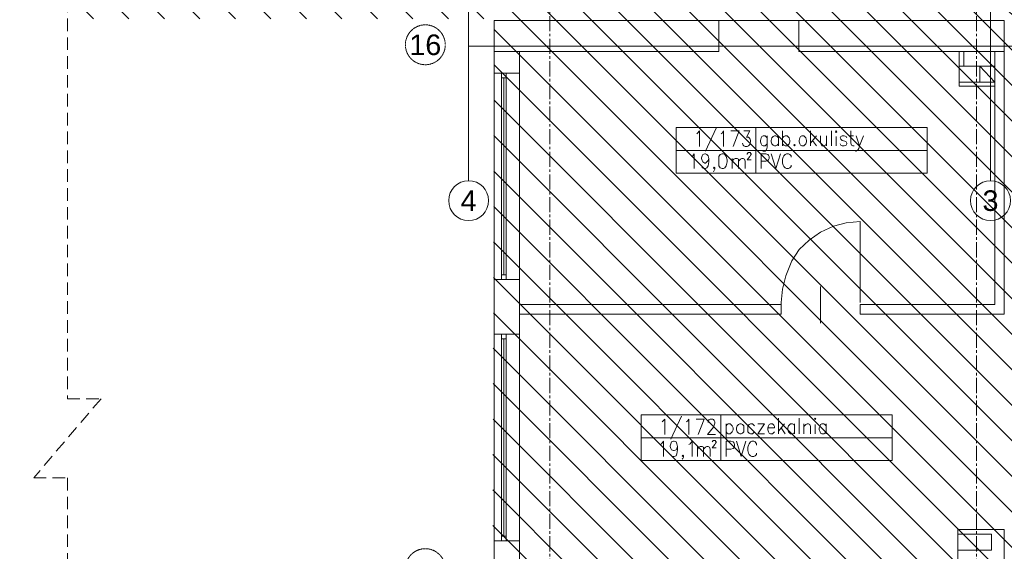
# Model space of a CAD drawing. Header units: millimetres. Extents: x -1413 to 4627, y 0 to 12711.
# Tile 231 of 247: x 1196 to 2441, y 10843 to 11515. Entities that reach past the tile are written whole.
import ezdxf
from ezdxf.enums import TextEntityAlignment as Align

# ---------------------------------------------------------------- set-up
doc = ezdxf.new("R2010")
doc.units = ezdxf.units.MM
for name, pattern in [('ACAD_ISO02W100', [15, 12, -3]), ('CACHE2', [4.7625, 3.175, -1.5875]), ('CENTER2', [28.575, 19.05, -3.175, 3.175, -3.175]), ('DASHED2', [0.375, 0.25, -0.125])]:
    doc.linetypes.add(name, pattern=pattern)
for name, color, linetype, lineweight in [('sq_bud istn', 253, 'Continuous', 15), ('SQ_Osie', 220, 'CENTER2', 9), ('SQ_ZAKRES_OPRACOWANIA', 7, 'ACAD_ISO02W100', 20)]:
    doc.layers.add(name, color=color, linetype=linetype, lineweight=lineweight)
doc.styles.get("Standard").update_dxf_attribs({"font": 'arial.ttf'})

# ---------------------------------------------------------------- blocks, each defined once
blk = doc.blocks.new('stan projektowany')
at = {"layer": 'sq_bud istn'}
h = blk.add_hatch(dxfattribs=at)
h.set_pattern_fill('LINE', color=256, scale=10, angle=135)
h.set_pattern_definition([(135, (-52710.16, -21414.304), (-22.45064, -22.45064), [])])
h.paths.add_polyline_path([(-15144.6, 11515.6), (-15046.6, 11515.6), (-15046.6, 11778), (-17204.5, 11778), (-17204.5, 11515.6), (-16664.6, 11515.6), (-16668, 10408.7), (-17204.5, 10408.7), (-17204.5, 8874.3), (-16668, 8874.3), (-16668, 8504), (-16382.6, 8503.7), (-16382.9, 8841.2), (-16219.6, 8841.2), (-16219.6, 9267.6), (-16019.6, 9267.6), (-16019.6, 10563.1), (-15789.6, 10563.1), (-15789.6, 10483.6), (-15752.6, 10483.6), (-15144.6, 10483.6)])
for p, q in [((-16697.1, 11311.3), (-16697.1, 11778)), ((-16037.1, 11311.3), (-16037.1, 11778)), ((-16664.6, 11513.6), (-16380.6, 11513.6)), ((-16664.6, 11513.6), (-16664.6, 11447.2)), ((-16019.6, 11513.6), (-16664.6, 11513.6)), ((-16380.6, 11513.6), (-16380.6, 11474.6)), ((-16279.6, 11513.6), (-16019.6, 11513.6)), ((-16279.6, 11513.6), (-16279.6, 11474.6)), ((-16019.6, 11513.6), (-16019.6, 11142.6)), ((-16664.6, 11474.6), (-16380.6, 11474.6)), ((-16632.6, 11447.2), (-16632.6, 11474.6)), ((-16279.6, 11474.6), (-16019.6, 11474.6)), ((-16031.6, 11474.6), (-16031.6, 11154.6)), ((-16655.6, 11441.2), (-16655.6, 11192.2)), ((-16652.6, 11441.2), (-16652.6, 11192.2)), ((-16649.6, 11441.2), (-16649.6, 11192.2)), ((-16664.6, 11186.2), (-16664.6, 11117.2)), ((-16632.6, 11117.2), (-16632.6, 11186.2)), ((-16632.6, 11154.6), (-16301.8, 11154.6)), ((-16301.8, 11157.3), (-16301.8, 11144.7)), ((-16301.8, 11142.6), (-16301.8, 11154.6)), ((-16201.8, 11154.6), (-16031.6, 11154.6)), ((-16201.8, 11142.6), (-16201.8, 11154.6)), ((-16632.6, 11142.6), (-16301.8, 11142.6)), ((-16201.8, 11142.6), (-16019.6, 11142.6)), ((-16655.6, 11111.2), (-16655.6, 10862.2)), ((-16652.6, 11111.2), (-16652.6, 10862.2)), ((-16649.6, 11111.2), (-16649.6, 10862.2)), ((-16078.6, 10870.5), (-16019.6, 10870.5)), ((-16078.6, 10870.5), (-16078.6, 10750.5)), ((-16019.6, 10870.5), (-16019.6, 10575.6)), ((-16664.6, 10856.2), (-16664.6, 10787.2)), ((-16632.6, 10787.2), (-16632.6, 10856.2))]:
    blk.add_line(p, q, dxfattribs=at)
for points in [[(-16031.6, 11430.6), (-16076.6, 11430.6), (-16076.6, 11474.6)], [(-16071, 11474.6), (-16071, 11456)], [(-16664.6, 11186.2), (-16664.6, 11447.2)], [(-16632.6, 11447.2), (-16664.6, 11447.2)], [(-16632.6, 11186.2), (-16632.6, 11447.2)], [(-16031.6, 11456), (-16076.6, 11456)], [(-16050.7, 11435.7), (-16050.7, 11456), (-16031.6, 11435.7), (-16076.6, 11435.7)], [(-16408.4, 11370.6), (-16407.6, 11371.4), (-16405, 11374), (-16405, 11354.5)], [(-16383.9, 11377.4), (-16397.4, 11348.6)], [(-16377.9, 11370.6), (-16376.3, 11371.4), (-16374.6, 11374), (-16374.6, 11354.5)], [(-16362.7, 11354.5), (-16355.1, 11374), (-16365.3, 11374)], [(-16349.2, 11374), (-16341.6, 11374), (-16345.8, 11366.4), (-16343.3, 11366.4), (-16342.4, 11365.5), (-16341.6, 11364.7), (-16340.7, 11362.1), (-16340.7, 11360.4), (-16341.6, 11357), (-16343.3, 11355.4), (-16344.9, 11354.5), (-16347.5, 11354.5), (-16349.2, 11355.4), (-16350, 11356.2), (-16350.9, 11358.7)], [(-16300.1, 11374), (-16300.1, 11355.4)], [(-16264.6, 11374), (-16264.6, 11355.4)], [(-16238.3, 11374), (-16238.3, 11355.4)], [(-16213.8, 11374), (-16213.8, 11358.7), (-16212.9, 11356.2), (-16211.3, 11355.4), (-16209.6, 11355.4)], [(-16319.6, 11365.5), (-16321.3, 11367.2), (-16322.1, 11368), (-16324.6, 11368), (-16326.3, 11367.2), (-16327.2, 11365.5), (-16328, 11362.1), (-16328, 11360.4), (-16327.2, 11357.9), (-16326.3, 11356.2), (-16324.6, 11355.4), (-16322.1, 11355.4), (-16321.3, 11356.2), (-16319.6, 11357.9)], [(-16319.6, 11368), (-16319.6, 11353.7), (-16320.4, 11350.3), (-16321.3, 11349.4), (-16322.1, 11348.6), (-16324.6, 11348.6), (-16326.3, 11349.4)], [(-16305.2, 11365.5), (-16306.9, 11367.2), (-16308.6, 11368), (-16310.3, 11368), (-16312, 11367.2), (-16313.6, 11365.5), (-16314.5, 11362.1), (-16314.5, 11360.4), (-16313.6, 11357.9), (-16312, 11356.2), (-16310.3, 11355.4), (-16308.6, 11355.4), (-16306.9, 11356.2), (-16305.2, 11357.9)], [(-16305.2, 11368), (-16305.2, 11355.4)], [(-16300.1, 11365.5), (-16298.4, 11367.2), (-16296.7, 11368), (-16294.2, 11368), (-16293.3, 11367.2), (-16291.6, 11365.5), (-16290.8, 11362.1), (-16290.8, 11360.4), (-16291.6, 11357.9), (-16293.3, 11356.2), (-16294.2, 11355.4), (-16296.7, 11355.4), (-16298.4, 11356.2), (-16300.1, 11357.9)], [(-16257, 11368), (-16264.6, 11358.7)], [(-16262, 11362.1), (-16257, 11355.4)], [(-16251.9, 11368), (-16251.9, 11358.7), (-16251, 11356.2), (-16250.2, 11355.4), (-16247.6, 11355.4), (-16245.9, 11356.2), (-16244.3, 11358.7)], [(-16244.3, 11368), (-16244.3, 11355.4)], [(-16232.4, 11367.2), (-16232.4, 11355.4)], [(-16218.9, 11365.5), (-16219.7, 11367.2), (-16222.3, 11368), (-16224.8, 11368), (-16226.5, 11367.2), (-16227.3, 11365.5), (-16226.5, 11363.8), (-16224.8, 11362.1), (-16221.4, 11361.3), (-16219.7, 11360.4), (-16218.9, 11358.7), (-16218.9, 11357.9), (-16219.7, 11356.2), (-16222.3, 11355.4), (-16224.8, 11355.4), (-16226.5, 11356.2), (-16227.3, 11357.9)], [(-16215.5, 11368), (-16210.4, 11368)], [(-16207, 11368), (-16202.8, 11355.4), (-16197.7, 11368)], [(-16117.3, 11349.4), (-16334, 11349.4), (-16434.6, 11349.4)], [(-16415.2, 11341.8), (-16413.5, 11342.7), (-16411.8, 11345.2), (-16411.8, 11326.6)], [(-16393.2, 11339.3), (-16394, 11336.7), (-16395.7, 11335), (-16397.4, 11333.4), (-16398.3, 11333.4), (-16400.8, 11335), (-16401.6, 11336.7), (-16402.5, 11339.3), (-16402.5, 11340.1), (-16401.6, 11342.7), (-16400.8, 11344.4), (-16398.3, 11345.2), (-16397.4, 11345.2), (-16395.7, 11344.4), (-16394, 11342.7), (-16393.2, 11339.3), (-16393.2, 11335), (-16394, 11330), (-16395.7, 11327.4), (-16397.4, 11326.6), (-16399.1, 11326.6), (-16401.6, 11327.4), (-16401.6, 11329.1)], [(-16344.9, 11344.4), (-16344.9, 11345.2), (-16344.1, 11346), (-16344.1, 11346.9), (-16340.7, 11346.9), (-16340.7, 11346), (-16339.9, 11345.2), (-16339.9, 11344.4), (-16340.7, 11343.5), (-16341.6, 11341.8), (-16344.9, 11337.6), (-16339.9, 11337.6)], [(-16327.2, 11326.6), (-16327.2, 11345.2), (-16321.3, 11345.2), (-16318.7, 11344.4), (-16317.9, 11343.5), (-16317, 11341.8), (-16317, 11339.3), (-16317.9, 11337.6), (-16318.7, 11336.7), (-16321.3, 11335.9), (-16327.2, 11335.9)], [(-16314.5, 11345.2), (-16308.6, 11326.6), (-16302.6, 11345.2)], [(-16289.1, 11341), (-16289.1, 11342.7), (-16290.8, 11344.4), (-16292.5, 11345.2), (-16295, 11345.2), (-16296.7, 11344.4), (-16298.4, 11342.7), (-16299.3, 11341), (-16300.1, 11338.4), (-16300.1, 11333.4), (-16299.3, 11330.8), (-16298.4, 11329.1), (-16296.7, 11327.4), (-16295, 11326.6), (-16292.5, 11326.6), (-16290.8, 11327.4), (-16289.1, 11329.1), (-16289.1, 11330.8)], [(-16202.8, 11355.4), (-16203.6, 11352), (-16205.3, 11349.4), (-16207, 11348.6), (-16207.9, 11348.6)], [(-16363.6, 11339.3), (-16363.6, 11326.6)], [(-16363.6, 11335.9), (-16361.9, 11338.4), (-16360.2, 11339.3), (-16357.6, 11339.3), (-16355.9, 11338.4), (-16355.9, 11326.6)], [(-16355.9, 11335.9), (-16353.4, 11338.4), (-16351.7, 11339.3), (-16350, 11339.3), (-16348.3, 11338.4), (-16347.5, 11335.9), (-16347.5, 11326.6)], [(-16385.6, 11327.4), (-16386.4, 11326.6), (-16387.3, 11327.4), (-16386.4, 11328.3), (-16385.6, 11327.4), (-16385.6, 11325.7), (-16386.4, 11324), (-16387.3, 11322.4)], [(-16202, 11157.3), (-16202, 11259.7), (-16219.7, 11258), (-16235.8, 11253.8), (-16251.9, 11246.2), (-16266.3, 11236.1), (-16279, 11224.2), (-16288.3, 11209.8), (-16295.9, 11191.2), (-16300.1, 11174.3), (-16301.8, 11157.3)], [(-16632.6, 11186.2), (-16664.6, 11186.2)], [(-16251.9, 11131.1), (-16251.9, 11177.6)], [(-16664.6, 10856.2), (-16664.6, 11117.2)], [(-16632.6, 11117.2), (-16664.6, 11117.2)], [(-16632.6, 10856.2), (-16632.6, 11117.2)], [(-16452.4, 11006.7), (-16451.6, 11007.6), (-16449, 11010.1), (-16449, 10990.6)], [(-16427.9, 11013.5), (-16441.4, 10984.7)], [(-16422, 11006.7), (-16420.3, 11007.6), (-16418.6, 11010.1), (-16418.6, 10990.6)], [(-16406.7, 10990.6), (-16399.1, 11010.1), (-16409.3, 11010.1)], [(-16394, 11005.9), (-16394, 11006.7), (-16393.2, 11008.4), (-16393.2, 11009.3), (-16391.5, 11010.1), (-16388.1, 11010.1), (-16387.3, 11009.3), (-16386.4, 11008.4), (-16385.6, 11006.7), (-16385.6, 11005), (-16386.4, 11002.5), (-16387.3, 10999.9), (-16394.9, 10990.6), (-16384.7, 10990.6)], [(-16305.2, 11011), (-16305.2, 10991.5)], [(-16279, 11011), (-16279, 10991.5)], [(-16371.2, 11004.2), (-16371.2, 10984.7)], [(-16371.2, 11001.6), (-16370.3, 11003.3), (-16368.7, 11004.2), (-16366.1, 11004.2), (-16365.3, 11003.3), (-16363.6, 11001.6), (-16362.7, 10999.1), (-16362.7, 10996.6), (-16363.6, 10994), (-16365.3, 10992.3), (-16366.1, 10991.5), (-16368.7, 10991.5), (-16370.3, 10992.3), (-16371.2, 10994)], [(-16335.7, 11001.6), (-16337.3, 11003.3), (-16338.2, 11004.2), (-16340.7, 11004.2), (-16342.4, 11003.3), (-16344.1, 11001.6), (-16344.1, 10994), (-16342.4, 10992.3), (-16340.7, 10991.5), (-16338.2, 10991.5), (-16337.3, 10992.3), (-16335.7, 10994)], [(-16323, 10991.5), (-16331.4, 10991.5), (-16323, 11004.2), (-16331.4, 11004.2)], [(-16318.7, 10999.1), (-16310.3, 10999.1), (-16310.3, 11000.8), (-16311.1, 11002.5), (-16312, 11003.3), (-16312.8, 11004.2), (-16315.3, 11004.2), (-16317, 11003.3), (-16317.9, 11001.6), (-16318.7, 10999.1), (-16318.7, 10996.6), (-16317.9, 10994), (-16317, 10992.3), (-16315.3, 10991.5), (-16312.8, 10991.5), (-16312, 10992.3), (-16310.3, 10994)], [(-16297.6, 11004.2), (-16305.2, 10994.9)], [(-16301.8, 10999.1), (-16296.7, 10991.5)], [(-16284.9, 11001.6), (-16285.7, 11003.3), (-16287.4, 11004.2), (-16290, 11004.2), (-16290.8, 11003.3), (-16292.5, 11001.6), (-16293.3, 10999.1), (-16293.3, 10996.6), (-16292.5, 10994), (-16290.8, 10992.3), (-16290, 10991.5), (-16287.4, 10991.5), (-16285.7, 10992.3), (-16284.9, 10994)], [(-16284.9, 11004.2), (-16284.9, 10991.5)], [(-16273, 11004.2), (-16273, 10991.5)], [(-16273, 11000.8), (-16270.5, 11003.3), (-16268.8, 11004.2), (-16267.1, 11004.2), (-16265.4, 11003.3), (-16264.6, 11000.8), (-16264.6, 10991.5)], [(-16258.7, 11003.3), (-16258.7, 10991.5)], [(-16245.1, 11001.6), (-16246.8, 11003.3), (-16247.7, 11004.2), (-16250.2, 11004.2), (-16251.9, 11003.3), (-16252.7, 11001.6), (-16253.6, 10999.1), (-16253.6, 10996.6), (-16252.7, 10994), (-16251.9, 10992.3), (-16250.2, 10991.5), (-16247.7, 10991.5), (-16246.8, 10992.3), (-16245.1, 10994)], [(-16245.1, 11004.2), (-16245.1, 10991.5)], [(-16161.4, 10986.4), (-16378, 10986.4), (-16478.7, 10986.4)], [(-16455, 10978), (-16453.3, 10978.8), (-16450.7, 10982.2), (-16450.7, 10962.7)], [(-16433, 10975.4), (-16433.8, 10972.9), (-16434.7, 10971.2), (-16437.2, 10970.3), (-16438, 10970.3), (-16440.6, 10971.2), (-16441.4, 10972.9), (-16442.3, 10975.4), (-16442.3, 10976.3), (-16441.4, 10978.8), (-16440.6, 10981.3), (-16438, 10982.2), (-16437.2, 10982.2), (-16434.7, 10981.3), (-16433.8, 10978.8), (-16433, 10975.4), (-16433, 10971.2), (-16433.8, 10966.1), (-16434.7, 10963.6), (-16437.2, 10962.7), (-16438.9, 10962.7), (-16440.6, 10963.6), (-16441.4, 10965.3)], [(-16418.6, 10978), (-16416.9, 10978.8), (-16414.3, 10982.2), (-16414.3, 10962.7)], [(-16407.6, 10975.4), (-16407.6, 10962.7)], [(-16407.6, 10972), (-16405.9, 10974.6), (-16404.2, 10975.4), (-16401.7, 10975.4), (-16400, 10974.6), (-16400, 10962.7)], [(-16400, 10972), (-16397.4, 10974.6), (-16395.7, 10975.4), (-16394, 10975.4), (-16392.3, 10974.6), (-16391.5, 10972), (-16391.5, 10962.7)], [(-16389, 10981.3), (-16388.1, 10982.2), (-16388.1, 10983), (-16384.7, 10983), (-16384.7, 10982.2), (-16383.9, 10981.3), (-16383.9, 10980.5), (-16384.7, 10979.6), (-16385.6, 10978), (-16389, 10973.7), (-16383.9, 10973.7)], [(-16371.2, 10962.7), (-16371.2, 10982.2), (-16365.3, 10982.2), (-16362.7, 10981.3), (-16361.9, 10980.5), (-16361, 10978), (-16361, 10975.4), (-16361.9, 10973.7), (-16362.7, 10972.9), (-16365.3, 10972), (-16371.2, 10972)], [(-16358.5, 10982.2), (-16352.6, 10962.7), (-16346.7, 10982.2)], [(-16333.1, 10977.1), (-16333.1, 10978.8), (-16334.8, 10981.3), (-16336.5, 10982.2), (-16339, 10982.2), (-16340.7, 10981.3), (-16342.4, 10978.8), (-16343.3, 10977.1), (-16344.1, 10974.6), (-16344.1, 10970.3), (-16343.3, 10966.9), (-16342.4, 10965.3), (-16340.7, 10963.6), (-16339, 10962.7), (-16336.5, 10962.7), (-16334.8, 10963.6), (-16333.1, 10965.3), (-16333.1, 10966.9)], [(-16425.3, 10963.6), (-16426.2, 10962.7), (-16427, 10963.6), (-16426.2, 10964.4), (-16425.3, 10963.6), (-16425.3, 10961.9), (-16426.2, 10960.2), (-16427, 10959.3)], [(-16035.9, 10864.6), (-16078.6, 10864.6)], [(-16078.6, 10844.3), (-16035.9, 10844.3), (-16035.9, 10864.6)], [(-16632.6, 10856.2), (-16664.6, 10856.2)]]:
    blk.add_lwpolyline(points, dxfattribs=at)
for points in [[(-16649.6, 11441.2), (-16655.6, 11441.2), (-16655.6, 11447.2), (-16649.6, 11447.2)], [(-16117.3, 11320.7), (-16117.3, 11378.2), (-16334, 11378.2), (-16434.6, 11378.2), (-16434.6, 11320.7), (-16334, 11320.7), (-16334, 11378.2), (-16334, 11320.7)], [(-16233.3, 11373.1), (-16232.4, 11372.3), (-16231.6, 11373.1), (-16232.4, 11374)], [(-16284.9, 11357), (-16285.7, 11356.2), (-16284.9, 11355.4), (-16284, 11356.2)], [(-16275.6, 11368), (-16277.3, 11367.2), (-16278.1, 11365.5), (-16278.9, 11362.1), (-16278.9, 11360.4), (-16278.1, 11357.9), (-16277.3, 11356.2), (-16275.6, 11355.4), (-16273, 11355.4), (-16272.2, 11356.2), (-16270.5, 11357.9), (-16269.6, 11360.4), (-16269.6, 11362.1), (-16270.5, 11365.5), (-16272.2, 11367.2), (-16273, 11368)], [(-16376.3, 11345.2), (-16378.8, 11344.4), (-16380.5, 11341.8), (-16380.5, 11330), (-16378.8, 11327.4), (-16376.3, 11326.6), (-16374.6, 11326.6), (-16372.9, 11327.4), (-16371.2, 11330), (-16370.3, 11335), (-16370.3, 11337.6), (-16371.2, 11341.8), (-16372.9, 11344.4), (-16374.6, 11345.2)], [(-16649.6, 11186.2), (-16655.6, 11186.2), (-16655.6, 11192.2), (-16649.6, 11192.2)], [(-16649.6, 11111.2), (-16655.6, 11111.2), (-16655.6, 11117.2), (-16649.6, 11117.2)], [(-16161.4, 10957.6), (-16161.4, 11015.2), (-16378, 11015.2), (-16478.7, 11015.2), (-16478.7, 10957.6), (-16378, 10957.6), (-16378, 11015.2), (-16378, 10957.6)], [(-16259.5, 11010.1), (-16258.7, 11009.3), (-16257.8, 11010.1), (-16258.7, 11011)], [(-16354.3, 11004.2), (-16356, 11003.3), (-16357.6, 11001.6), (-16358.5, 10999.1), (-16358.5, 10996.6), (-16357.6, 10994), (-16356, 10992.3), (-16354.3, 10991.5), (-16352.6, 10991.5), (-16350.9, 10992.3), (-16349.2, 10994), (-16349.2, 11001.6), (-16350.9, 11003.3), (-16352.6, 11004.2)], [(-16649.6, 10856.2), (-16655.6, 10856.2), (-16655.6, 10862.2), (-16649.6, 10862.2)]]:
    blk.add_lwpolyline(points, close=True, dxfattribs=at)
for centre in [(-16697.1, 11286), (-16037.1, 11286)]:
    blk.add_circle(centre, 25.2, dxfattribs=at)
at = {"layer": 'SQ_Osie'}
for p, q in [((-16594.6, 11604.9), (-16594.6, 6094.7)), ((-16054.6, 11604.9), (-16054.6, 6094.7))]:
    blk.add_line(p, q, dxfattribs=at)
blk.add_lwpolyline([(-16696.7, 11481.2), (-15059.7, 11481.2)], close=True, dxfattribs=at)
at = {"layer": 'SQ_Osie', "linetype": 'ByBlock'}
for centre in [(-16751.9, 11482.9), (-16751.9, 10821.1)]:
    blk.add_circle(centre, 25.2, dxfattribs=at)
at = {"layer": 'SQ_ZAKRES_OPRACOWANIA', "linetype": 'CACHE2', "ltscale": 5}
blk.add_lwpolyline([(-14814.6, 11778), (-15737.1, 11778), (-15737.1, 11735.4), (-15837.1, 11820.5), (-15837.1, 11778), (-17204.5, 11778), (-17204.5, 11035.8), (-17162, 11035.8), (-17247.1, 10935.8), (-17204.5, 10935.8), (-17204.5, 9500.9), (-17162, 9500.9), (-17247.1, 9400.9), (-17204.5, 9400.9), (-17204.5, 8139.9), (-18379.8, 8139.9), (-18379.8, 8097.4), (-18479.8, 8182.5), (-18479.8, 8139.9), (-19419.6, 8139.9), (-19419.6, 5921)], dxfattribs=at)
at = {"layer": 'sq_bud istn'}
for s, p in [('4', (-16697.1, 11286)), ('3', (-16037.1, 11286))]:
    blk.add_text(s, height=26, dxfattribs=at).set_placement(p, align=Align.MIDDLE_CENTER)
at = {"layer": 'SQ_Osie'}
blk.add_text('16', height=26, dxfattribs=at).set_placement((-16751.9, 11482.9), align=Align.MIDDLE_CENTER)

msp = doc.modelspace()

# ---------------------------------------------------------------- block references
at = {"layer": 'SQ_ZAKRES_OPRACOWANIA', "color": 251, "linetype": 'DASHED2', "ltscale": 100, "true_color": 0x636466}
msp.add_blockref('stan projektowany', (18460.6, 0), dxfattribs=at)

doc.saveas('drawing.dxf')
